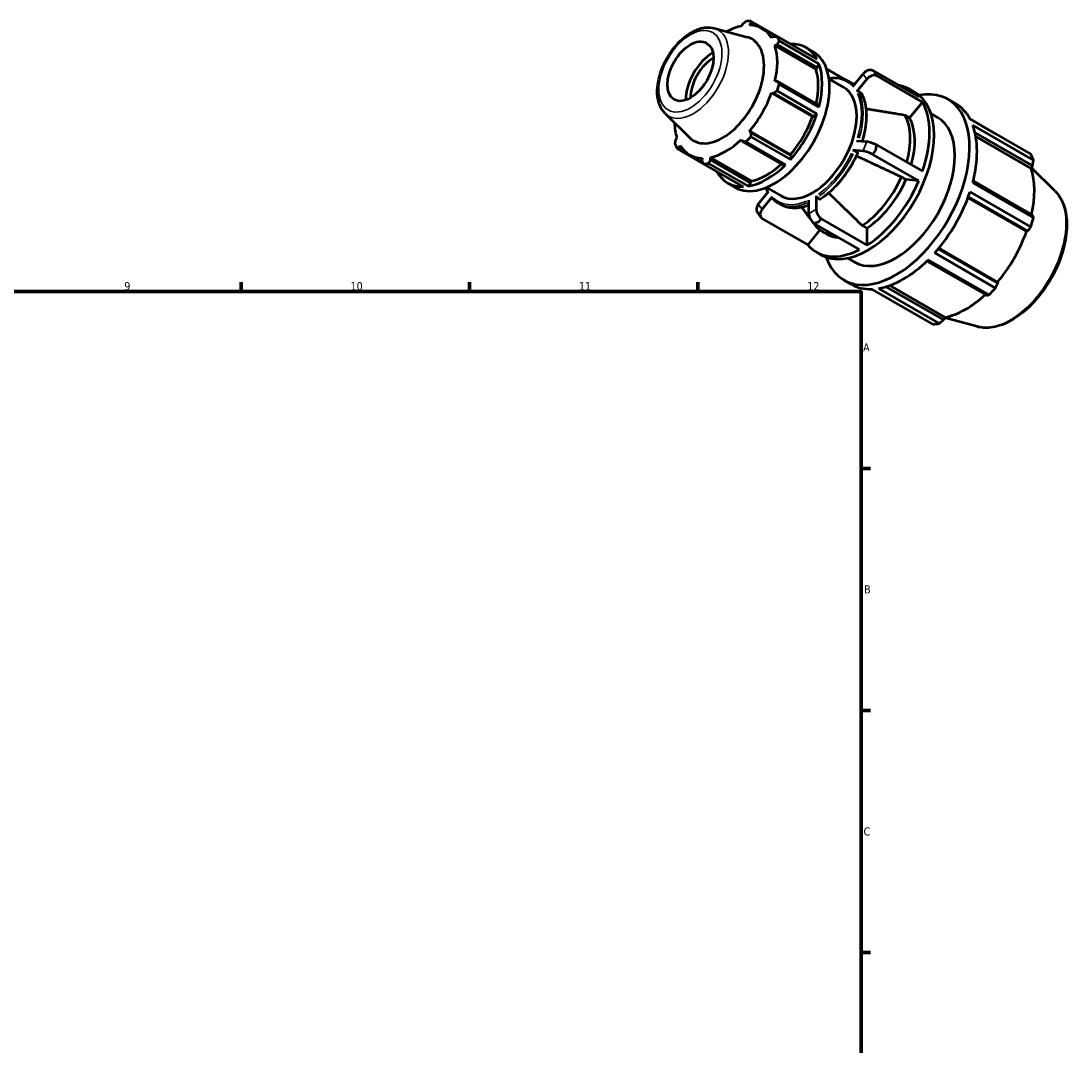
# Model space of a CAD drawing. Header units: millimetres. Extents: x -24 to 931, y 0 to 657.
# Tile 4 of 4: x 563 to 885, y 343 to 657. Entities that reach past the tile are written whole.
import ezdxf

# ---------------------------------------------------------------- set-up
doc = ezdxf.new("R2010")
doc.units = ezdxf.units.MM
for name, color, linetype, lineweight in [('Border (ISO)', 7, 'Continuous', 70), ('Visible (ISO)', 7, 'Continuous', 50), ('Visible Narrow (ISO)', 7, 'Continuous', 35)]:
    doc.layers.add(name, color=color, linetype=linetype, lineweight=lineweight)
doc.styles.add('Note Text (ISO)', font='tahoma.ttf')

# ---------------------------------------------------------------- blocks, each defined once
blk = doc.blocks.new('Borders Default Border')
at = {"layer": 'Border (ISO)'}
for p, q in [((630.75, 574), (630.75, 576.9)), ((700.83, 574), (700.83, 576.9)), ((770.92, 574), (770.92, 576.9)), ((821, 519.75), (823.9, 519.75)), ((821, 445.5), (823.9, 445.5)), ((821, 371.25), (823.9, 371.25))]:
    blk.add_line(p, q, dxfattribs=at)
at = {"layer": 'Border (ISO)', "flags": 128}
blk.add_lwpolyline([(20, 20), (20, 574), (821, 574), (821, 20), (20, 20)], dxfattribs=at)
at = {"layer": 'Border (ISO)', "color": 232, "true_color": 0xca0064, "char_height": 2.5, "attachment_point": 7, "style": 'Note Text (ISO)'}
for s, insert in [('9', (594.88, 574.35)), ('10', (664.29, 574.35)), ('11', (734.37, 574.4)), ('12', (804.46, 574.4)), ('A', (821.59, 555.62)), ('B', (821.89, 481.37)), ('C', (821.73, 407.08))]:
    blk.add_mtext(s, dxfattribs=dict(at, insert=insert))

msp = doc.modelspace()

# ---------------------------------------------------------------- linework, layer by layer
at = {"layer": 'Visible (ISO)'}
for p, q in [((775.876, 654.799), (786.011, 652.05)), ((784.561, 655.985), (784.243, 655.431)), ((786.784, 655.677), (787.185, 656.239)), ((799.303, 649.966), (787.111, 656.987)), ((787.185, 656.239), (788.545, 655.456)), ((794.779, 652.25), (790.635, 654.637)), ((794.113, 652.219), (793.496, 651.782)), ((795.237, 652.271), (807.429, 645.25)), ((808.043, 643.891), (795.851, 650.912)), ((794.549, 649.45), (795.2, 649.811)), ((807.127, 642.206), (794.549, 649.45)), ((795.2, 649.811), (807.613, 642.663)), ((799.318, 649.921), (799.303, 649.966)), ((804.052, 648.849), (806.315, 647.546)), ((807.127, 642.206), (807.613, 642.663)), ((807.613, 642.663), (808.043, 643.891)), ((816.039, 639.064), (810.409, 642.305)), ((824.593, 641.842), (838.676, 633.732)), ((795.2, 638.483), (794.549, 638.475)), ((807.613, 631.335), (795.2, 638.483)), ((811.133, 639.232), (815.657, 636.627)), ((817.138, 638.544), (817.986, 638.056)), ((818.455, 636.892), (821.579, 640.775)), ((822.71, 639.161), (819.587, 635.278)), ((839.807, 632.118), (825.725, 640.228)), ((793.496, 634.931), (794.113, 634.824)), ((806.074, 627.687), (793.496, 634.931)), ((794.113, 634.824), (806.526, 627.675)), ((807.429, 628.537), (795.237, 635.558)), ((795.851, 637.624), (808.043, 630.603)), ((820.964, 634.932), (820.115, 635.42)), ((836.004, 635.988), (837.418, 635.174)), ((839.807, 632.118), (835.88, 627.236)), ((847.642, 632.979), (849.905, 631.676)), ((760.81, 628.636), (768.274, 621.25)), ((806.526, 627.675), (807.429, 628.537)), ((808.043, 630.603), (807.613, 631.335)), ((842.431, 628.594), (844.448, 627.433)), ((806.074, 627.687), (806.526, 627.675)), ((835.88, 627.236), (834.466, 628.05)), ((862.228, 622.422), (854.371, 626.947)), ((854.408, 626.877), (873.063, 616.134)), ((799.363, 616.062), (786.784, 623.305)), ((787.185, 622.823), (786.784, 623.305)), ((799.598, 615.675), (787.185, 622.823)), ((873.881, 614.322), (855.227, 625.064)), ((855.948, 622.682), (873.602, 612.516)), ((764.445, 621.14), (764.124, 620.588)), ((765.211, 618.18), (765.497, 618.807)), ((784.243, 620.625), (784.561, 620.056)), ((784.561, 620.056), (796.974, 612.908)), ((797.821, 612.898), (785.629, 619.919)), ((787.111, 621.482), (799.303, 614.461)), ((819.587, 620.261), (822.71, 619.974)), ((825.725, 618.984), (839.807, 610.875)), ((856.177, 621.568), (873.175, 611.78)), ((764.528, 617.874), (772.628, 613.209)), ((766.538, 617.416), (765.211, 618.18)), ((772.419, 613.614), (768.358, 615.953)), ((799.303, 614.461), (799.598, 615.675)), ((799.598, 615.675), (799.363, 616.062)), ((821.579, 617.057), (818.455, 617.344)), ((819.832, 616.67), (818.984, 617.158)), ((838.676, 607.958), (824.593, 616.067)), ((772.209, 614.912), (772.139, 614.159)), ((784.847, 606.136), (772.655, 613.158)), ((774.136, 613.301), (786.329, 606.28)), ((787.329, 607.915), (774.751, 615.159)), ((774.763, 614.414), (774.751, 615.159)), ((787.176, 607.266), (774.763, 614.414)), ((796.974, 612.908), (797.821, 612.898)), ((873.602, 612.516), (873.175, 611.78)), ((834.749, 608.318), (833.334, 609.132)), ((880.502, 604.816), (873.28, 611.962)), ((780.098, 607.253), (782.361, 605.95)), ((786.329, 606.28), (787.176, 607.266)), ((787.176, 607.266), (787.329, 607.915)), ((791.97, 605.956), (796.494, 603.35)), ((838.676, 607.958), (834.749, 608.318)), ((855.227, 607.347), (873.881, 596.605)), ((873.602, 597.411), (855.371, 607.909)), ((789.441, 600.816), (792.565, 604.7)), ((793.696, 603.086), (790.573, 599.202)), ((807.207, 603.358), (807.207, 599.188)), ((807.49, 602.867), (808.338, 602.378)), ((853.773, 602.785), (871.771, 592.421)), ((853.874, 603.058), (872.153, 592.532)), ((873.063, 593.85), (854.408, 604.592)), ((795.579, 601.108), (796.428, 600.619)), ((804.944, 597.885), (804.944, 602.055)), ((790.287, 596.69), (789.155, 598.305)), ((790.507, 596.438), (804.589, 588.329)), ((808.681, 596.282), (822.763, 588.173)), ((808.288, 592.928), (804.589, 588.329)), ((820.501, 586.87), (806.419, 594.979)), ((821.349, 594.23), (822.763, 593.416)), ((822.763, 593.416), (822.763, 588.173)), ((809.04, 592.433), (810.454, 591.619)), ((872.153, 592.532), (871.771, 592.421)), ((862.915, 576.532), (844.637, 587.057)), ((844.826, 587.284), (862.822, 576.921)), ((807.26, 586.073), (808.674, 585.259)), ((816.881, 584.225), (818.898, 583.064)), ((841.188, 583.34), (859.417, 572.842)), ((860.252, 572.999), (841.598, 583.741)), ((843.573, 585.825), (862.228, 575.082)), ((815.704, 577.518), (817.967, 576.215)), ((862.822, 576.921), (862.915, 576.532)), ((842.953, 563.983), (824.299, 574.726)), ((826.274, 574.917), (844.929, 564.174)), ((846.353, 565.319), (828.707, 575.481)), ((829.791, 575.84), (846.777, 566.058)), ((846.777, 566.058), (846.353, 565.319)), ((856.556, 563.233), (846.691, 565.908))]:
    msp.add_line(p, q, dxfattribs=at)
for centre, major_axis, ratio, start_param, end_param in [((779.497, 635.295), (-11.138, -19.342), 0.5780931, 3.6196245, 3.9042211), ((779.883, 635.072), (11.977, 20.798), 0.5780931, 0.3435016, 0.4380292), ((779.497, 635.295), (11.138, 19.342), 0.5780931, 5.975819, 6.5866842), ((778.499, 635.869), (8.97, 15.578), 0.5780931, 2.9904271, 6.4343509), ((779.883, 635.072), (11.977, 20.798), 0.5780931, 5.8412887, 5.9358163), ((779.497, 635.295), (11.138, 19.342), 0.5780931, 5.1904208, 5.8012861), ((792.075, 628.051), (11.977, 20.798), 0.5780931, 5.9358163, 6.6266869), ((775.67, 637.498), (6.051, 10.508), 0.5780931, 0.8029681, 2.3386245), ((775.67, 637.498), (4.99, 8.666), 0.5780931, 0.7834719, 2.3581207), ((794.338, 626.748), (-11.977, -20.798), 0.5780931, 0, 3.1415927), ((792.075, 628.051), (11.138, 19.342), 0.5780931, 5.2072079, 5.8012861), ((792.075, 628.051), (11.977, 20.798), 0.5780931, 5.1504181, 5.8412887), ((823.389, 639.733), (-2.096, -1.469), 0.7877574, 3.6808549, 5.0649693), ((824.52, 638.119), (2.096, 1.469), 0.7877574, 0.5392623, 1.9233766), ((779.497, 635.295), (11.138, 19.342), 0.5780931, 4.4050227, 5.0158879), ((779.883, 635.072), (-11.977, -20.798), 0.5780931, 1.9142979, 2.0088255), ((806.076, 619.989), (9.581, 16.638), 0.5780931, 3.1415927, 6.2831853), ((823.046, 610.216), (14.372, 24.958), 0.5780931, 3.1415927, 6.2831853), ((831.673, 605.248), (15.969, 27.731), 0.5780931, 2.6797459, 6.7450321), ((821.632, 611.031), (14.372, 24.958), 0.5780931, 6.0750364, 6.4913342), ((821.632, 611.031), (14.372, 24.958), 0.5780931, 5.0278388, 5.963868), ((833.936, 603.945), (15.969, 27.731), 0.5780931, 5.9358163, 6.2831853), ((792.075, 628.051), (11.977, 20.798), 0.5780931, 4.36502, 5.0558906), ((779.497, 635.295), (-11.138, -19.342), 0.5780931, 5.5205568, 5.8012861), ((792.075, 628.051), (11.138, 19.342), 0.5780931, 4.4050227, 5.0158879), ((831.673, 605.248), (12.775, 22.185), 0.5780931, 3.1415927, 6.2831853), ((820.218, 611.845), (11.178, 19.411), 0.5780931, 5.12269, 5.9479628), ((821.632, 611.031), (11.178, 19.411), 0.5780931, 5.12269, 5.9479628), ((833.936, 603.945), (-15.969, -27.731), 0.5780931, 2.0088255, 2.6996961), ((779.883, 635.072), (-11.977, -20.798), 0.5780931, 5.8412887, 5.9358163), ((779.497, 635.295), (-11.138, -19.342), 0.5780931, 5.975819, 6.5866842), ((779.497, 635.295), (11.138, 19.342), 0.5780931, 3.6196245, 4.2304897), ((779.883, 635.072), (-11.977, -20.798), 0.5780931, 1.1288997, 1.2234273), ((824.52, 618.932), (-2.387, 0.926), 0.2096643, 4.2664826, 5.650597), ((823.389, 616.015), (2.387, -0.926), 0.2096643, 1.1248899, 2.5090043), ((852.591, 593.203), (15.969, 27.731), 0.5780931, 5.8412887, 5.9358163), ((779.883, 635.072), (-11.977, -20.798), 0.5780931, 0.3435016, 0.4380292), ((792.075, 628.051), (11.977, 20.798), 0.5780931, 3.5796218, 4.2704924), ((792.075, 628.051), (11.138, 19.342), 0.5780931, 3.6196245, 4.213542), ((792.075, 628.051), (-11.977, -20.798), 0.5780931, 5.9396837, 6.6266869), ((820.218, 611.845), (-11.178, -19.411), 0.5780931, 0.8549539, 1.7591726), ((853.105, 592.906), (-14.851, -25.79), 0.5780931, 2.0656152, 2.6596934), ((821.632, 611.031), (-11.178, -19.411), 0.5780931, 0.8549539, 1.7591726), ((821.632, 611.031), (-14.372, -24.958), 0.5780931, 0.8390486, 1.7750778), ((833.936, 603.945), (-15.969, -27.731), 0.5780931, 1.2234273, 1.9142979), ((791.252, 599.774), (-2.096, -1.469), 0.7877574, 5.0649693, 6.2831853), ((792.383, 598.16), (-2.096, -1.469), 0.7877574, 5.0649693, 6.4490837), ((806.755, 596.842), (1.278, -2.218), 0.5780931, 3.9289245, 5.3130389), ((809.017, 598.145), (-1.278, 2.218), 0.5780931, 0.7873319, 2.1714463), ((852.591, 593.203), (-15.969, -27.731), 0.5780931, 1.9142979, 2.0088255), ((820.218, 611.845), (-11.178, -19.411), 0.5780931, 6.0909417, 6.5673482), ((821.632, 611.031), (-11.178, -19.411), 0.5780931, 0, 0.2841629), ((853.105, 592.906), (-14.851, -25.79), 0.5780931, 1.26343, 1.8742952), ((821.632, 611.031), (-14.372, -24.958), 0.5780931, 6.0750364, 7.0110656), ((833.936, 603.945), (-15.969, -27.731), 0.5780931, 0.4380292, 1.1288997), ((833.936, 603.945), (-15.969, -27.731), 0.5780931, 0, 0.3435016), ((852.591, 593.203), (-15.969, -27.731), 0.5780931, 1.1288997, 1.2234273), ((853.105, 592.906), (-14.851, -25.79), 0.5780931, 0.4780318, 1.0719493), ((852.591, 593.203), (-15.969, -27.731), 0.5780931, 0.3435016, 0.4380292)]:
    msp.add_ellipse(centre, major_axis=major_axis, ratio=ratio, start_param=start_param, end_param=end_param, dxfattribs=at)
msp.add_ellipse((768.599, 641.57), major_axis=(4.99, 8.666), ratio=0.5780931, dxfattribs=at)
for points, knots in [([(760.81, 628.636), (760.107, 629.332), (759.561, 630.193), (758.738, 632.246), (758.504, 633.468), (758.395, 636.156), (758.547, 637.634), (759.225, 640.64), (759.75, 642.168), (761.111, 645.12), (761.943, 646.544), (763.838, 649.163), (764.899, 650.357), (767.169, 652.404), (768.377, 653.254), (770.844, 654.497), (772.105, 654.893), (774.211, 655.081), (775.067, 655.018), (775.876, 654.799)], [4.0762227, 4.0762227, 4.0762227, 4.0762227, 4.3522712, 4.3522712, 4.6665611, 4.6665611, 5.0032461, 5.0032461, 5.3399138, 5.3399138, 5.6741288, 5.6741288, 6.008439, 6.008439, 6.3452836, 6.3452836, 6.6815069, 6.6815069, 6.9154842, 6.9154842, 6.9154842, 6.9154842]), ([(811.109, 639.407), (811.258, 639.434), (811.408, 639.459), (812.244, 639.579), (812.916, 639.61), (814.216, 639.538), (814.844, 639.434), (816.04, 639.09), (816.607, 638.85), (817.138, 638.544)], [0.3274961, 0.3274961, 0.3274961, 0.3274961, 0.35808966, 0.35808966, 0.49988126, 0.49988126, 0.64167286, 0.64167286, 0.78346445, 0.78346445, 0.78346445, 0.78346445]), ([(817.986, 638.056), (818.128, 637.974), (818.267, 637.888), (818.54, 637.706), (818.673, 637.61), (818.834, 637.487), (818.865, 637.463), (818.896, 637.439)], [0.783464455, 0.783464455, 0.783464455, 0.783464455, 0.821373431, 0.821373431, 0.859282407, 0.859282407, 0.868212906, 0.868212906, 0.868212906, 0.868212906]), ([(820.115, 635.42), (820.08, 635.44), (820.032, 635.455), (819.945, 635.463), (819.89, 635.458), (819.797, 635.434), (819.744, 635.409), (819.661, 635.355), (819.617, 635.315), (819.587, 635.278)], [0, 0, 0, 0, 0.014796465, 0.014796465, 0.029613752, 0.029613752, 0.044456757, 0.044456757, 0.059321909, 0.059321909, 0.059321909, 0.059321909]), ([(821.06, 634.834), (821.058, 634.838), (821.056, 634.842), (821.033, 634.879), (820.999, 634.912), (820.964, 634.932)], [-0.016581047, -0.016581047, -0.016581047, -0.016581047, -0.014796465, -0.014796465, 0, 0, 0, 0]), ([(821.06, 634.834), (821.467, 634.094), (821.795, 633.272), (822.288, 631.493), (822.453, 630.536), (822.618, 628.516), (822.618, 627.453), (822.455, 625.256), (822.291, 624.12), (821.851, 622.021), (821.6, 621.064), (821.299, 620.104)], [1.12146947, 1.12146947, 1.12146947, 1.12146947, 1.30111535, 1.30111535, 1.48076122, 1.48076122, 1.66040709, 1.66040709, 1.84005296, 1.84005296, 1.98711628, 1.98711628, 1.98711628, 1.98711628]), ([(819.96, 616.547), (819.449, 615.386), (818.87, 614.239), (817.597, 612.012), (816.902, 610.931), (815.418, 608.868), (814.629, 607.887), (812.98, 606.055), (812.121, 605.204), (810.359, 603.66), (809.456, 602.966), (808.545, 602.363)], [2.16911274, 2.16911274, 2.16911274, 2.16911274, 2.34869275, 2.34869275, 2.52827276, 2.52827276, 2.70785277, 2.70785277, 2.88743277, 2.88743277, 3.06701278, 3.06701278, 3.06701278, 3.06701278]), ([(818.984, 617.158), (818.949, 617.178), (818.901, 617.203), (818.813, 617.242), (818.758, 617.264), (818.666, 617.296), (818.612, 617.312), (818.53, 617.333), (818.486, 617.341), (818.455, 617.344)], [0, 0, 0, 0, 0.014796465, 0.014796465, 0.029613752, 0.029613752, 0.044456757, 0.044456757, 0.059321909, 0.059321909, 0.059321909, 0.059321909]), ([(819.959, 616.547), (819.961, 616.551), (819.962, 616.556), (819.957, 616.573), (819.942, 616.592), (819.901, 616.627), (819.867, 616.65), (819.832, 616.67)], [-0.035746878, -0.035746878, -0.035746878, -0.035746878, -0.029613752, -0.029613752, -0.014796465, -0.014796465, 0, 0, 0, 0]), ([(793.696, 603.086), (793.666, 603.048), (793.638, 602.999), (793.609, 602.914), (793.602, 602.863), (793.609, 602.781), (793.623, 602.736), (793.651, 602.692), (793.66, 602.68), (793.669, 602.67)], [-0.059321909, -0.059321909, -0.059321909, -0.059321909, -0.044456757, -0.044456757, -0.029613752, -0.029613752, -0.014796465, -0.014796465, -0.009741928, -0.009741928, -0.009741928, -0.009741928]), ([(795.579, 601.108), (795.438, 601.189), (795.299, 601.276), (795.026, 601.457), (794.893, 601.553), (794.631, 601.753), (794.504, 601.857), (794.255, 602.074), (794.133, 602.188), (793.896, 602.422), (793.781, 602.544), (793.669, 602.67)], [3.92505711, 3.92505711, 3.92505711, 3.92505711, 3.96296608, 3.96296608, 4.00087506, 4.00087506, 4.03878404, 4.03878404, 4.07669301, 4.07669301, 4.11460199, 4.11460199, 4.11460199, 4.11460199]), ([(807.207, 603.358), (807.207, 603.317), (807.215, 603.265), (807.242, 603.175), (807.265, 603.121), (807.315, 603.035), (807.35, 602.988), (807.414, 602.92), (807.455, 602.887), (807.49, 602.867)], [-0.059321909, -0.059321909, -0.059321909, -0.059321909, -0.044456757, -0.044456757, -0.029613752, -0.029613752, -0.014796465, -0.014796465, 0, 0, 0, 0]), ([(880.502, 604.816), (881.608, 603.722), (882.467, 602.34), (883.718, 599.045), (884.061, 597.09), (884.162, 592.819), (883.896, 590.49), (882.783, 585.746), (881.937, 583.332), (879.761, 578.658), (878.434, 576.398), (875.424, 572.244), (873.743, 570.35), (870.174, 567.111), (868.285, 565.769), (864.466, 563.796), (862.533, 563.164), (859.239, 562.796), (857.851, 562.882), (856.556, 563.233)], [0.9346301, 0.9346301, 0.9346301, 0.9346301, 1.2252108, 1.2252108, 1.5438212, 1.5438212, 1.8747136, 1.8747136, 2.2049154, 2.2049154, 2.5336007, 2.5336007, 2.8623653, 2.8623653, 3.1927374, 3.1927374, 3.5233584, 3.5233584, 3.7738915, 3.7738915, 3.7738915, 3.7738915]), ([(804.944, 600.471), (804.666, 600.363), (804.389, 600.265), (803.401, 599.947), (802.698, 599.782), (801.322, 599.585), (800.65, 599.553), (799.35, 599.625), (798.722, 599.729), (797.526, 600.074), (796.958, 600.314), (796.428, 600.619)], [3.30288103, 3.30288103, 3.30288103, 3.30288103, 3.35789072, 3.35789072, 3.49968231, 3.49968231, 3.64147391, 3.64147391, 3.78326551, 3.78326551, 3.92505711, 3.92505711, 3.92505711, 3.92505711]), ([(808.338, 602.378), (808.373, 602.358), (808.414, 602.344), (808.479, 602.338), (808.514, 602.345), (808.541, 602.36), (808.543, 602.362), (808.545, 602.363)], [0, 0, 0, 0, 0.014796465, 0.014796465, 0.029613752, 0.029613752, 0.030930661, 0.030930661, 0.030930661, 0.030930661])]:
    msp.add_open_spline(points, degree=3, knots=knots, dxfattribs=at)
for points, weights in [([(784.561, 655.985), (785.082, 656.407), (785.629, 656.844)], [1.00628763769, 1.00354858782, 1]), ([(787.111, 656.987), (787.146, 656.607), (787.185, 656.239)], [1, 1.00354858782, 1.00628763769]), ([(794.113, 652.219), (794.661, 652.246), (795.237, 652.271)], [1.00628763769, 1.00354858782, 1]), ([(795.851, 650.912), (795.516, 650.351), (795.2, 649.811)], [1, 1.00354858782, 1.00628763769]), ([(795.2, 638.483), (795.516, 638.063), (795.851, 637.624)], [1.00628763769, 1.00354858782, 1]), ([(795.237, 635.558), (794.661, 635.184), (794.113, 634.824)], [1, 1.00354858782, 1.00628763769]), ([(834.466, 628.05), (827.819, 629.137), (822.49, 630.007)], [1, 1.00764455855, 1.00310410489]), ([(787.185, 622.823), (787.146, 622.168), (787.111, 621.482)], [1.00628763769, 1.00354858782, 1]), ([(862.263, 622.354), (862.246, 622.388), (862.228, 622.422)], [1.00012974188, 1.00006590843, 1]), ([(763.915, 619.233), (764.019, 619.925), (764.124, 620.588)], [1, 1.00354858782, 1.00628763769]), ([(785.629, 619.919), (785.082, 619.99), (784.561, 620.056)], [1, 1.00354858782, 1.00628763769]), ([(765.211, 618.18), (764.875, 618.031), (764.528, 617.874)], [1.00628763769, 1.00354858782, 1]), ([(833.334, 609.132), (825.532, 612.769), (819.514, 615.573)], [1, 1.0089859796, 1.00113545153]), ([(772.655, 613.158), (772.39, 613.67), (772.139, 614.159)], [1, 1.00354858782, 1.00628763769]), ([(774.763, 614.414), (774.454, 613.87), (774.136, 613.301)], [1.00628763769, 1.00354858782, 1]), ([(873.602, 612.516), (873.742, 613.399), (873.881, 614.322)], [1.00179847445, 1.0013076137, 1]), ([(811.01, 604.232), (815.535, 599.853), (821.349, 594.23)], [1.00169080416, 1.00865507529, 1]), ([(802.751, 599.814), (803.978, 598.18), (805.316, 596.401)], [1.00479428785, 1.00485029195, 1.00307056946]), ([(873.881, 596.605), (873.742, 597.015), (873.602, 597.411)], [1, 1.0013076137, 1.00179847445]), ([(806.329, 595.054), (806.71, 594.546), (807.101, 594.026)], [1.00149478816, 1.00081697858, 1]), ([(872.153, 592.532), (872.601, 593.176), (873.063, 593.85)], [1.00179847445, 1.0013076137, 1]), ([(862.228, 575.082), (862.581, 575.82), (862.915, 576.532)], [1, 1.0013076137, 1.00179847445]), ([(859.417, 572.842), (859.829, 572.917), (860.252, 572.999)], [1.00179847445, 1.0013076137, 1]), ([(844.929, 564.174), (845.658, 564.757), (846.353, 565.319)], [1, 1.0013076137, 1.00179847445])]:
    msp.add_rational_spline(points, weights, degree=2, dxfattribs=at)
for points in [[(825.522, 640.875), (825.232, 641.197), (824.92, 641.522), (824.593, 641.842)], [(825.725, 640.228), (825.664, 640.462), (825.596, 640.678), (825.522, 640.875)], [(825.522, 617.33), (825.596, 617.861), (825.664, 618.416), (825.725, 618.984)], [(824.593, 616.067), (824.92, 616.5), (825.232, 616.924), (825.522, 617.33)], [(792.41, 604.507), (792.183, 604.942), (791.981, 605.403), (791.807, 605.889)], [(807.886, 595.401), (808.145, 595.677), (808.41, 595.971), (808.681, 596.282)], [(806.419, 594.979), (806.916, 595.111), (807.407, 595.252), (807.886, 595.401)]]:
    msp.add_open_spline(points, degree=3, dxfattribs=at)
at = {"layer": 'Visible Narrow (ISO)'}
for p, q in [((821.635, 640.695), (822.654, 639.242)), ((822.654, 619.829), (821.635, 617.203)), ((790.516, 599.283), (789.498, 600.736)), ((807.094, 599.123), (805.058, 597.95))]:
    msp.add_line(p, q, dxfattribs=at)
msp.add_ellipse((768.599, 641.57), major_axis=(6.839, 11.876), ratio=0.5780931, dxfattribs=at)
for centre, major_axis, start_param, end_param in [((769.495, 641.054), (-7.62, -13.232), 0.0210306, 3.1205621), ((806.076, 619.989), (10.579, 18.372), 6.1262983, 6.6897445), ((806.359, 619.826), (10.779, 18.718), 6.1271381, 6.2749723), ((807.207, 619.337), (10.779, 18.718), 6.1997624, 6.2787946), ((806.359, 619.826), (10.779, 18.718), 5.0977421, 5.9007014), ((806.076, 619.989), (10.579, 18.372), 5.0926037, 5.8991032), ((807.207, 619.337), (10.779, 18.718), 5.1169635, 5.901713), ((806.076, 619.989), (-10.579, -18.372), 0.9038135, 1.710313), ((806.359, 619.826), (10.779, 18.718), 4.0441448, 4.853167), ((807.207, 619.337), (-10.779, -18.718), 0.9025521, 1.7115743), ((806.076, 619.989), (-10.579, -18.372), 5.8502529, 5.9389794), ((806.076, 619.989), (-10.579, -18.372), 6.1398013, 6.9463007), ((866.698, 585.079), (12.111, 21.031), 3.4347213, 5.9900566), ((806.359, 619.826), (-10.779, -18.718), 0.034537, 0.6562021), ((807.207, 619.337), (-10.779, -18.718), 0.0317384, 0.6030305)]:
    msp.add_ellipse(centre, major_axis=major_axis, ratio=0.5780931, start_param=start_param, end_param=end_param, dxfattribs=at)

# ---------------------------------------------------------------- block references
msp.add_blockref('Borders Default Border', (0, 0))

doc.saveas('drawing.dxf')
